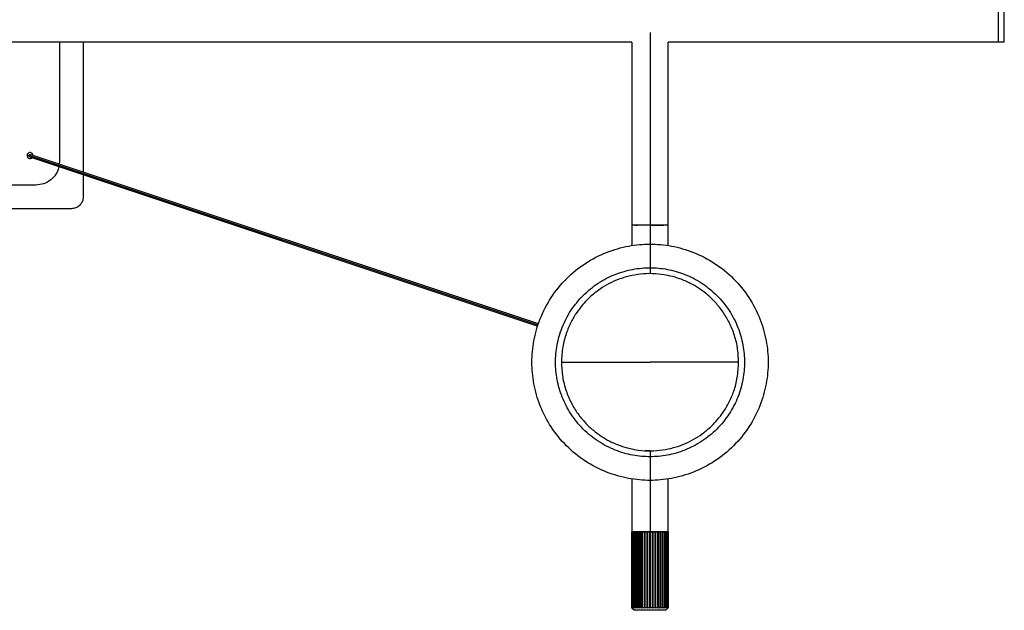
# Paper-space layout '_Posterior' of a CAD drawing. Header units: millimetres. Extents: x 81 to 1281, y -234 to 266.
# Tile 3 of 4: x 864 to 1281, y -234 to 16. Entities that reach past the tile are written whole.
import ezdxf

# ---------------------------------------------------------------- set-up
doc = ezdxf.new("R2010")
doc.units = ezdxf.units.MM

psp = doc.layouts.new('_Posterior')

# ---------------------------------------------------------------- linework, layer by layer
at = {"color": 7, "linetype": 'Continuous', "lineweight": 25}
for p, q in [((1131, 10.51), (1131, -91.5)), ((1123.25, 6.5), (688.75, 6.5)), ((881, 6.5), (881, -44)), ((891, 6.5), (891, -48.48)), ((1123.25, 6.5), (1123.25, -79.69)), ((1138.75, -79.69), (1138.75, 6.5)), ((1281, 6.5), (1138.75, 6.5)), ((1083.62, -113.36), (868, -41.49)), ((868.51, -41), (868.61, -41.02)), ((1083.82, -112.75), (868.61, -41.01)), ((868.39, -41.99), (1083.51, -113.7)), ((881, -44), (880.85, -45.09)), ((891, -49.52), (891, -59)), ((871, -54), (688.75, -54)), ((886, -64), (688.75, -64)), ((1131, -166.5), (1129.13, -166.36)), ((1131, -166.48), (1131, -233.11)), ((1123.25, -178.31), (1123.25, -232.89)), ((1138.75, -232.89), (1138.75, -178.31)), ((1123.29, -200.79), (1123.25, -200.79)), ((1123.26, -200.79), (1123.26, -232.89)), ((1123.29, -232.89), (1123.29, -200.79)), ((1123.54, -200.79), (1123.39, -200.79)), ((1123.4, -200.79), (1123.4, -232.89)), ((1123.5, -232.89), (1123.5, -200.79)), ((1123.71, -200.79), (1123.71, -232.89)), ((1123.87, -232.89), (1123.87, -200.79)), ((1124.18, -200.79), (1124.18, -232.89)), ((1124.4, -232.89), (1124.4, -200.79)), ((1124.81, -200.79), (1124.81, -232.89)), ((1125.08, -232.89), (1125.08, -200.79)), ((1125.57, -200.79), (1125.57, -232.89)), ((1125.88, -200.79), (1125.88, -233.11)), ((1125.89, -232.89), (1125.89, -200.79)), ((1126.46, -200.79), (1126.46, -232.89)), ((1126.76, -200.79), (1126.76, -233.11)), ((1126.82, -232.89), (1126.82, -200.79)), ((1127.44, -200.79), (1127.44, -232.89)), ((1127.73, -200.79), (1127.73, -233.11)), ((1127.84, -232.89), (1127.84, -200.79)), ((1128.51, -200.79), (1128.51, -232.89)), ((1128.78, -200.79), (1128.78, -233.11)), ((1128.93, -232.89), (1128.93, -200.79)), ((1129.63, -200.79), (1129.63, -232.89)), ((1129.88, -200.79), (1129.88, -233.11)), ((1130.06, -232.89), (1130.06, -200.79)), ((1130.78, -200.79), (1130.78, -232.89)), ((1130.95, -200.79), (1131, -200.79)), ((1131.22, -232.89), (1131.22, -200.79)), ((1131.94, -200.79), (1131.94, -232.89)), ((1132.12, -200.79), (1132.12, -233.11)), ((1132.37, -232.89), (1132.37, -200.79)), ((1133.07, -200.79), (1133.07, -232.89)), ((1133.22, -200.79), (1133.22, -233.11)), ((1133.49, -232.89), (1133.49, -200.79)), ((1134.16, -200.79), (1134.16, -232.89)), ((1134.27, -200.79), (1134.27, -233.11)), ((1134.56, -232.89), (1134.56, -200.79)), ((1135.18, -200.79), (1135.18, -232.89)), ((1135.24, -200.79), (1135.24, -233.11)), ((1135.54, -232.89), (1135.54, -200.79)), ((1136.11, -200.79), (1136.11, -232.89)), ((1136.12, -200.79), (1136.12, -233.11)), ((1136.43, -232.89), (1136.43, -200.79)), ((1136.92, -200.79), (1136.92, -232.89)), ((1137.19, -232.89), (1137.19, -200.79)), ((1137.6, -200.79), (1137.6, -232.89)), ((1137.82, -232.89), (1137.82, -200.79)), ((1138.13, -200.79), (1138.13, -232.89)), ((1138.29, -232.89), (1138.29, -200.79)), ((1138.61, -200.79), (1138.46, -200.79)), ((1138.5, -200.79), (1138.5, -232.89)), ((1138.6, -232.89), (1138.6, -200.79)), ((1138.75, -200.79), (1138.68, -200.79)), ((1138.71, -200.79), (1138.71, -232.89)), ((1138.74, -232.89), (1138.74, -200.79)), ((1123.25, -232.89), (1124.36, -234)), ((1138.75, -232.89), (1137.64, -234))]:
    psp.add_line(p, q, dxfattribs=at)
at = {"color": 7, "linetype": 'Continuous', "lineweight": 25, "flags": 128}
psp.add_lwpolyline([(1093.5, -129), (1093.5, -129)], dxfattribs=at)
at = {"color": 7, "linetype": 'Continuous', "lineweight": 25}
for points, knots in [([(1278.5, 6.5), (1278.5, 6.5), (1278.5, 6.55), (1278.5, 6.77), (1278.5, 6.94), (1278.5, 7.4), (1278.5, 7.69), (1278.5, 8.4), (1278.5, 8.82), (1278.5, 9.75), (1278.5, 10.26), (1278.5, 11.34), (1278.5, 11.92), (1278.5, 13.09), (1278.5, 13.68), (1278.5, 14.86), (1278.5, 15.44), (1278.5, 16.56), (1278.5, 17.14), (1278.5, 18.32), (1278.5, 18.91), (1278.5, 20.08), (1278.5, 20.66), (1278.5, 21.74), (1278.5, 22.25), (1278.5, 23.18), (1278.5, 23.6), (1278.5, 24.31), (1278.5, 24.6), (1278.5, 25.06), (1278.5, 25.23), (1278.5, 25.45), (1278.5, 25.5), (1278.5, 25.5)], [0, 0, 0, 0, 0.0625, 0.0625, 0.125, 0.125, 0.1875, 0.1875, 0.25, 0.25, 0.3125, 0.3125, 0.375, 0.375, 0.4375, 0.4375, 0.5, 0.5, 0.5625, 0.5625, 0.625, 0.625, 0.6875, 0.6875, 0.75, 0.75, 0.8125, 0.8125, 0.875, 0.875, 0.9375, 0.9375, 1, 1, 1, 1]), ([(1278.5, 6.5), (1278.5, 6.5), (1278.5, 6.55), (1278.5, 6.77), (1278.5, 6.94), (1278.5, 7.4), (1278.5, 7.69), (1278.5, 8.4), (1278.5, 8.82), (1278.5, 9.75), (1278.5, 10.26), (1278.5, 11.34), (1278.5, 11.92), (1278.5, 13.09), (1278.5, 13.68), (1278.5, 14.86), (1278.5, 15.44), (1278.5, 16.56), (1278.5, 17.14), (1278.5, 18.32), (1278.5, 18.91), (1278.5, 20.08), (1278.5, 20.66), (1278.5, 21.74), (1278.5, 22.25), (1278.5, 23.18), (1278.5, 23.6), (1278.5, 24.31), (1278.5, 24.6), (1278.5, 25.06), (1278.5, 25.23), (1278.5, 25.45), (1278.5, 25.5), (1278.5, 25.5)], [0, 0, 0, 0, 0.0625, 0.0625, 0.125, 0.125, 0.1875, 0.1875, 0.25, 0.25, 0.3125, 0.3125, 0.375, 0.375, 0.4375, 0.4375, 0.5, 0.5, 0.5625, 0.5625, 0.625, 0.625, 0.6875, 0.6875, 0.75, 0.75, 0.8125, 0.8125, 0.875, 0.875, 0.9375, 0.9375, 1, 1, 1, 1]), ([(1281, 6.5), (1281, 6.5), (1281, 6.55), (1281, 6.77), (1281, 6.94), (1281, 7.4), (1281, 7.69), (1281, 8.4), (1281, 8.82), (1281, 9.75), (1281, 10.26), (1281, 11.34), (1281, 11.92), (1281, 13.09), (1281, 13.68), (1281, 14.86), (1281, 15.44), (1281, 16.56), (1281, 17.14), (1281, 18.32), (1281, 18.91), (1281, 20.08), (1281, 20.66), (1281, 21.74), (1281, 22.25), (1281, 23.18), (1281, 23.6), (1281, 24.31), (1281, 24.6), (1281, 25.06), (1281, 25.23), (1281, 25.45), (1281, 25.5), (1281, 25.5)], [0, 0, 0, 0, 0.0625, 0.0625, 0.125, 0.125, 0.1875, 0.1875, 0.25, 0.25, 0.3125, 0.3125, 0.375, 0.375, 0.4375, 0.4375, 0.5, 0.5, 0.5625, 0.5625, 0.625, 0.625, 0.6875, 0.6875, 0.75, 0.75, 0.8125, 0.8125, 0.875, 0.875, 0.9375, 0.9375, 1, 1, 1, 1]), ([(868.5, -40.25), (868.35, -40.25), (868.19, -40.28), (867.89, -40.4), (867.74, -40.49), (867.49, -40.74), (867.4, -40.89), (867.28, -41.19), (867.25, -41.35), (867.25, -41.65), (867.28, -41.81), (867.4, -42.11), (867.49, -42.26), (867.74, -42.51), (867.89, -42.6), (868.19, -42.72), (868.35, -42.75), (868.5, -42.75)], [0, 0, 0, 0, 0.125, 0.125, 0.25, 0.25, 0.375, 0.375, 0.5, 0.5, 0.625, 0.625, 0.75, 0.75, 0.875, 0.875, 1, 1, 1, 1]), ([(868, -41.49), (868, -41.36), (868.06, -41.23), (868.25, -41.05), (868.38, -41), (868.51, -41)], [0, 0, 0, 0, 0.5, 0.5, 1, 1, 1, 1]), ([(868.39, -41.98), (868.35, -41.97), (868.24, -41.95), (868.11, -41.83), (868.01, -41.66), (868, -41.55), (868, -41.49)], [0, 0, 0, 0, 0.169382, 0.49188, 0.745977, 1, 1, 1, 1]), ([(869.73, -41.38), (869.71, -41.27), (869.68, -40.98), (869.4, -40.59), (868.98, -40.3), (868.66, -40.27), (868.5, -40.25)], [0, 0, 0, 0, 0.191333, 0.467906, 0.744479, 1, 1, 1, 1]), ([(868.5, -42.75), (868.65, -42.73), (868.98, -42.69), (869.31, -42.51), (869.41, -42.35), (869.42, -42.33)], [0, 0, 0, 0, 0.451011, 0.939181, 1, 1, 1, 1]), ([(880.7, -46.09), (880.68, -46.32), (880.54, -47.52), (879.45, -49.56), (877.36, -51.96), (874.4, -53.67), (872.11, -53.89), (871, -54)], [0, 0, 0, 0, 0.050818, 0.268069, 0.493554, 0.755712, 1, 1, 1, 1]), ([(891, -59), (891, -59.59), (890.89, -60.22), (890.53, -61.15), (890.37, -61.45), (890, -62.02), (889.78, -62.29), (889.29, -62.78), (889.02, -63), (888.45, -63.37), (888.15, -63.53), (887.22, -63.89), (886.59, -64), (886, -64)], [0, 0, 0, 0, 0.25, 0.25, 0.375, 0.375, 0.5, 0.5, 0.625, 0.625, 0.75, 0.75, 1, 1, 1, 1]), ([(1131, -71), (1130.54, -71), (1130.07, -71), (1129.11, -71), (1128.62, -71), (1127.67, -71), (1127.2, -71), (1126.32, -71), (1125.9, -71), (1125.14, -71), (1124.8, -71), (1124.22, -71), (1123.98, -71), (1123.61, -71), (1123.47, -71), (1123.29, -71), (1123.25, -71), (1123.25, -71)], [0, 0, 0, 0, 0.125, 0.125, 0.25, 0.25, 0.375, 0.375, 0.5, 0.5, 0.625, 0.625, 0.75, 0.75, 0.875, 0.875, 1, 1, 1, 1]), ([(1131, -71), (1130.54, -71), (1130.07, -71), (1129.11, -71), (1128.62, -71), (1127.67, -71), (1127.2, -71), (1126.32, -71), (1125.9, -71), (1125.14, -71), (1124.8, -71), (1124.22, -71), (1123.98, -71), (1123.61, -71), (1123.47, -71), (1123.29, -71), (1123.25, -71), (1123.25, -71)], [0, 0, 0, 0, 0.125, 0.125, 0.25, 0.25, 0.375, 0.375, 0.5, 0.5, 0.625, 0.625, 0.75, 0.75, 0.875, 0.875, 1, 1, 1, 1]), ([(1124.75, -71), (1124.82, -71), (1124.91, -71), (1125.53, -71), (1125.67, -71)], [0, 0, 0, 0, 0.779319, 1, 1, 1, 1]), ([(1138.75, -71), (1138.75, -71), (1138.71, -71), (1138.53, -71), (1138.39, -71), (1138.02, -71), (1137.78, -71), (1137.2, -71), (1136.86, -71), (1136.1, -71), (1135.68, -71), (1134.8, -71), (1134.33, -71), (1133.38, -71), (1132.89, -71), (1131.93, -71), (1131.46, -71), (1131, -71)], [0, 0, 0, 0, 0.125, 0.125, 0.25, 0.25, 0.375, 0.375, 0.5, 0.5, 0.625, 0.625, 0.75, 0.75, 0.875, 0.875, 1, 1, 1, 1]), ([(1131, -71), (1131.08, -71), (1131.94, -71), (1133.65, -71), (1135.76, -71), (1136.52, -71), (1136.9, -71)], [0, 0, 0, 0, 0.0326588, 0.3383166, 0.6691583, 1, 1, 1, 1]), ([(1138.75, -71), (1138.75, -71), (1138.71, -71), (1138.53, -71), (1138.39, -71), (1138.02, -71), (1137.78, -71), (1137.2, -71), (1136.86, -71), (1136.1, -71), (1135.68, -71), (1134.8, -71), (1134.33, -71), (1133.38, -71), (1132.89, -71), (1131.93, -71), (1131.46, -71), (1131, -71)], [0, 0, 0, 0, 0.125, 0.125, 0.25, 0.25, 0.375, 0.375, 0.5, 0.5, 0.625, 0.625, 0.75, 0.75, 0.875, 0.875, 1, 1, 1, 1]), ([(1131, -179), (1128.05, -179), (1125, -178.74), (1118.81, -177.59), (1115.67, -176.71), (1109.52, -174.27), (1106.5, -172.72), (1100.78, -168.98), (1098.09, -166.8), (1093.2, -161.91), (1091.02, -159.22), (1087.28, -153.5), (1085.73, -150.48), (1083.29, -144.33), (1082.41, -141.19), (1081.26, -135), (1081, -131.95), (1081, -126.05), (1081.26, -123), (1082.41, -116.81), (1083.29, -113.67), (1085.73, -107.52), (1087.28, -104.5), (1091.02, -98.78), (1093.2, -96.09), (1098.09, -91.2), (1100.78, -89.02), (1106.5, -85.28), (1109.52, -83.73), (1115.67, -81.29), (1118.81, -80.41), (1125, -79.26), (1128.05, -79), (1131, -79)], [0, 0, 0, 0, 0.0625, 0.0625, 0.125, 0.125, 0.1875, 0.1875, 0.25, 0.25, 0.3125, 0.3125, 0.375, 0.375, 0.4375, 0.4375, 0.5, 0.5, 0.5625, 0.5625, 0.625, 0.625, 0.6875, 0.6875, 0.75, 0.75, 0.8125, 0.8125, 0.875, 0.875, 0.9375, 0.9375, 1, 1, 1, 1]), ([(1131, -79), (1133.95, -79), (1137, -79.26), (1143.19, -80.41), (1146.33, -81.29), (1152.48, -83.73), (1155.5, -85.28), (1161.22, -89.02), (1163.91, -91.2), (1168.8, -96.09), (1170.98, -98.78), (1174.72, -104.5), (1176.27, -107.52), (1178.71, -113.67), (1179.59, -116.81), (1180.74, -123), (1181, -126.05), (1181, -131.95), (1180.74, -135), (1179.59, -141.19), (1178.71, -144.33), (1176.27, -150.48), (1174.72, -153.5), (1170.98, -159.22), (1168.8, -161.91), (1163.91, -166.8), (1161.22, -168.98), (1155.5, -172.72), (1152.48, -174.27), (1146.33, -176.71), (1143.19, -177.59), (1137, -178.74), (1133.95, -179), (1131, -179)], [0, 0, 0, 0, 0.0625, 0.0625, 0.125, 0.125, 0.1875, 0.1875, 0.25, 0.25, 0.3125, 0.3125, 0.375, 0.375, 0.4375, 0.4375, 0.5, 0.5, 0.5625, 0.5625, 0.625, 0.625, 0.6875, 0.6875, 0.75, 0.75, 0.8125, 0.8125, 0.875, 0.875, 0.9375, 0.9375, 1, 1, 1, 1]), ([(1131, -169), (1128.64, -169), (1126.2, -168.79), (1121.25, -167.87), (1118.74, -167.17), (1113.81, -165.22), (1111.4, -163.97), (1106.82, -160.98), (1104.67, -159.24), (1100.76, -155.33), (1099.02, -153.18), (1096.03, -148.6), (1094.78, -146.19), (1092.83, -141.26), (1092.13, -138.75), (1091.21, -133.8), (1091, -131.36), (1091, -126.64), (1091.21, -124.2), (1092.13, -119.25), (1092.83, -116.74), (1094.78, -111.81), (1096.03, -109.4), (1099.02, -104.82), (1100.76, -102.67), (1104.67, -98.76), (1106.82, -97.02), (1111.4, -94.03), (1113.81, -92.78), (1118.74, -90.83), (1121.25, -90.13), (1126.2, -89.21), (1128.64, -89), (1131, -89)], [0, 0, 0, 0, 0.0625, 0.0625, 0.125, 0.125, 0.1875, 0.1875, 0.25, 0.25, 0.3125, 0.3125, 0.375, 0.375, 0.4375, 0.4375, 0.5, 0.5, 0.5625, 0.5625, 0.625, 0.625, 0.6875, 0.6875, 0.75, 0.75, 0.8125, 0.8125, 0.875, 0.875, 0.9375, 0.9375, 1, 1, 1, 1]), ([(1168.5, -129), (1168.4, -126.9), (1168.2, -122.81), (1166.68, -117.01), (1164.48, -111.8), (1161.7, -107.26), (1158.53, -103.39), (1155.14, -100.18), (1151.65, -97.61), (1147.85, -95.4), (1143.83, -93.67), (1139.73, -92.46), (1135.46, -91.68), (1130.77, -91.38), (1125.7, -91.77), (1120.97, -92.77), (1116.81, -94.19), (1112.7, -96.16), (1109.46, -98.24), (1106.89, -100.24), (1104.72, -102.18), (1102.33, -104.73), (1099.83, -107.99), (1097.43, -112.04), (1095.35, -116.94), (1093.82, -122.68), (1093.61, -126.83), (1093.5, -129)], [0, 0, 0, 0, 0.0530178, 0.1032876, 0.1508137, 0.1956014, 0.2376574, 0.27699, 0.3136093, 0.3475285, 0.3885699, 0.4248986, 0.456897, 0.5014406, 0.543629, 0.5846688, 0.6254544, 0.6646899, 0.7028611, 0.7226185, 0.7469696, 0.7764161, 0.810956, 0.850587, 0.8953067, 0.9451121, 1, 1, 1, 1]), ([(1131, -89), (1133.36, -89), (1135.8, -89.21), (1140.75, -90.13), (1143.26, -90.83), (1148.19, -92.78), (1150.6, -94.03), (1155.18, -97.02), (1157.33, -98.76), (1161.24, -102.67), (1162.98, -104.82), (1165.97, -109.4), (1167.22, -111.81), (1169.17, -116.74), (1169.87, -119.25), (1170.79, -124.2), (1171, -126.64), (1171, -131.36), (1170.79, -133.8), (1169.87, -138.75), (1169.17, -141.26), (1167.22, -146.19), (1165.97, -148.6), (1162.98, -153.18), (1161.24, -155.33), (1157.33, -159.24), (1155.18, -160.98), (1150.6, -163.97), (1148.19, -165.22), (1143.26, -167.17), (1140.75, -167.87), (1135.8, -168.79), (1133.36, -169), (1131, -169)], [0, 0, 0, 0, 0.0625, 0.0625, 0.125, 0.125, 0.1875, 0.1875, 0.25, 0.25, 0.3125, 0.3125, 0.375, 0.375, 0.4375, 0.4375, 0.5, 0.5, 0.5625, 0.5625, 0.625, 0.625, 0.6875, 0.6875, 0.75, 0.75, 0.8125, 0.8125, 0.875, 0.875, 0.9375, 0.9375, 1, 1, 1, 1]), ([(1093.5, -129), (1093.5, -129), (1093.5, -129), (1093.5, -129), (1093.5, -129), (1093.51, -129), (1093.48, -129), (1093.5, -129), (1093.5, -129)], [0, 0, 0, 0, 0.558386, 0.804076, 0.868424, 0.932771, 0.997119, 1, 1, 1, 1]), ([(1093.5, -129), (1093.6, -131.1), (1093.8, -135.18), (1095.32, -140.99), (1097.52, -146.19), (1100.3, -150.74), (1103.46, -154.61), (1106.86, -157.81), (1110.34, -160.39), (1114.14, -162.59), (1118.15, -164.33), (1122.25, -165.54), (1126.58, -166.33), (1131.24, -166.62), (1136.24, -166.24), (1140.92, -165.26), (1145.28, -163.77), (1149.35, -161.8), (1152.55, -159.76), (1155.11, -157.76), (1157.28, -155.82), (1159.67, -153.27), (1162.17, -150.01), (1164.57, -145.96), (1166.65, -141.06), (1168.18, -135.32), (1168.39, -131.17), (1168.5, -129)], [0, 0, 0, 0, 0.053933, 0.105012, 0.153238, 0.198615, 0.241143, 0.280828, 0.317673, 0.351685, 0.392628, 0.428579, 0.459982, 0.504407, 0.546729, 0.586945, 0.625361, 0.663517, 0.701626, 0.721465, 0.745917, 0.775486, 0.81017, 0.849966, 0.894871, 0.944884, 1, 1, 1, 1]), ([(1093.5, -129), (1093.5, -129), (1093.5, -129), (1093.5, -129), (1093.5, -129), (1093.5, -129), (1093.5, -129), (1093.5, -129), (1093.5, -129), (1093.5, -129), (1093.5, -129), (1093.5, -129), (1093.5, -129), (1093.5, -129), (1093.51, -129), (1093.52, -129), (1093.56, -129), (1093.6, -129), (1093.73, -129), (1093.81, -129), (1093.99, -129), (1094.09, -129), (1094.3, -129), (1094.4, -129), (1094.5, -129), (1094.5, -129), (1094.5, -129), (1094.5, -129), (1094.5, -129), (1094.51, -129), (1094.53, -129), (1094.61, -129), (1094.82, -129), (1095.26, -129), (1096.15, -129), (1097.93, -129), (1101.5, -129), (1112.69, -129), (1122.86, -129), (1131, -129)], [0, 0, 0, 0, 0.015625, 0.019531, 0.021484, 0.022461, 0.022949, 0.023071, 0.023071, 0.023193, 0.023193, 0.023437, 0.03125, 0.0625, 0.0625, 0.125, 0.125, 0.25, 0.25, 0.375, 0.375, 0.5, 0.5, 0.625, 0.625, 0.625977, 0.626221, 0.626221, 0.626343, 0.626343, 0.626465, 0.626953, 0.628906, 0.632812, 0.640625, 0.65625, 0.6875, 0.75, 1, 1, 1, 1]), ([(1168.5, -129), (1168.5, -129), (1168.5, -129), (1168.5, -129), (1168.5, -129), (1168.5, -129), (1168.5, -129), (1168.5, -129), (1168.5, -129), (1168.5, -129), (1168.5, -129), (1168.5, -129), (1168.5, -129), (1168.5, -129), (1168.49, -129), (1168.48, -129), (1168.44, -129), (1168.38, -129), (1168.22, -129), (1168.12, -129), (1167.9, -129), (1167.77, -129), (1167.62, -129), (1167.59, -129), (1167.55, -129), (1167.53, -129), (1167.51, -129), (1167.51, -129), (1167.5, -129), (1167.5, -129), (1167.5, -129), (1167.5, -129), (1167.5, -129), (1167.5, -129), (1167.5, -129), (1167.2, -129), (1164.53, -129), (1152.37, -129), (1140.5, -129), (1131, -129)], [0, 0, 0, 0, 0.125, 0.15625, 0.160156, 0.162109, 0.162598, 0.162598, 0.162842, 0.162842, 0.163086, 0.164062, 0.171875, 0.1875, 0.1875, 0.25, 0.25, 0.375, 0.375, 0.5, 0.5, 0.625, 0.625, 0.65625, 0.65625, 0.671875, 0.675781, 0.677734, 0.678711, 0.679199, 0.679443, 0.679565, 0.679626, 0.679626, 0.679687, 0.679687, 0.6875, 0.75, 1, 1, 1, 1]), ([(1168.5, -129), (1168.5, -129), (1168.5, -129), (1168.5, -129), (1168.5, -129), (1168.49, -129), (1168.52, -129), (1168.5, -129), (1168.49, -129)], [0, 0, 0, 0, 0.556563, 0.801451, 0.865589, 0.929726, 0.993863, 1, 1, 1, 1]), ([(1131, -200.79), (1130.02, -200.79), (1127.99, -200.79), (1125.42, -200.79), (1123.89, -200.79), (1123.69, -200.79), (1123.65, -200.79)], [0, 0, 0, 0, 0.2907961, 0.6055516, 0.920307, 1, 1, 1, 1]), ([(1138.38, -200.79), (1138.34, -200.79), (1138.13, -200.79), (1136.58, -200.79), (1134.01, -200.79), (1131.98, -200.79), (1131, -200.79)], [0, 0, 0, 0, 0.093409, 0.403473, 0.713538, 1, 1, 1, 1]), ([(1137.64, -234), (1137.64, -234), (1137.61, -234), (1137.46, -234), (1137.34, -234), (1137.01, -234), (1136.81, -234), (1136.31, -234), (1136.02, -234), (1135.37, -234), (1135.01, -234), (1134.26, -234), (1133.85, -234), (1133.04, -234), (1132.62, -234), (1131.8, -234), (1131.39, -234), (1130.61, -234), (1130.2, -234), (1129.38, -234), (1128.96, -234), (1128.15, -234), (1127.74, -234), (1126.99, -234), (1126.63, -234), (1125.98, -234), (1125.69, -234), (1125.19, -234), (1124.99, -234), (1124.66, -234), (1124.54, -234), (1124.39, -234), (1124.36, -234), (1124.36, -234)], [0, 0, 0, 0, 0.0625, 0.0625, 0.125, 0.125, 0.1875, 0.1875, 0.25, 0.25, 0.3125, 0.3125, 0.375, 0.375, 0.4375, 0.4375, 0.5, 0.5, 0.5625, 0.5625, 0.625, 0.625, 0.6875, 0.6875, 0.75, 0.75, 0.8125, 0.8125, 0.875, 0.875, 0.9375, 0.9375, 1, 1, 1, 1])]:
    psp.add_open_spline(points, degree=3, knots=knots, dxfattribs=at)
for points in [[(1123.29, -200.79), (1123.32, -200.79), (1123.35, -200.79), (1123.4, -200.79)], [(1123.5, -200.79), (1123.56, -200.79), (1123.63, -200.79), (1123.71, -200.79)], [(1123.87, -200.79), (1123.96, -200.79), (1124.07, -200.79), (1124.18, -200.79)], [(1124.4, -200.79), (1124.53, -200.79), (1124.66, -200.79), (1124.81, -200.79)], [(1125.08, -200.79), (1125.23, -200.79), (1125.4, -200.79), (1125.57, -200.79)], [(1125.89, -200.79), (1126.07, -200.79), (1126.26, -200.79), (1126.46, -200.79)], [(1126.82, -200.79), (1127.02, -200.79), (1127.23, -200.79), (1127.44, -200.79)], [(1127.84, -200.79), (1128.06, -200.79), (1128.28, -200.79), (1128.51, -200.79)], [(1128.93, -200.79), (1129.16, -200.79), (1129.39, -200.79), (1129.63, -200.79)], [(1130.06, -200.79), (1130.3, -200.79), (1130.54, -200.79), (1130.78, -200.79)], [(1131.22, -200.79), (1131.46, -200.79), (1131.7, -200.79), (1131.94, -200.79)], [(1132.37, -200.79), (1132.61, -200.79), (1132.84, -200.79), (1133.07, -200.79)], [(1133.49, -200.79), (1133.72, -200.79), (1133.94, -200.79), (1134.16, -200.79)], [(1134.56, -200.79), (1134.77, -200.79), (1134.98, -200.79), (1135.18, -200.79)], [(1135.54, -200.79), (1135.74, -200.79), (1135.93, -200.79), (1136.11, -200.79)], [(1136.43, -200.79), (1136.6, -200.79), (1136.77, -200.79), (1136.92, -200.79)], [(1137.19, -200.79), (1137.34, -200.79), (1137.47, -200.79), (1137.6, -200.79)], [(1137.82, -200.79), (1137.93, -200.79), (1138.04, -200.79), (1138.13, -200.79)], [(1138.29, -200.79), (1138.37, -200.79), (1138.44, -200.79), (1138.5, -200.79)], [(1138.6, -200.79), (1138.65, -200.79), (1138.68, -200.79), (1138.71, -200.79)], [(1123.26, -232.89), (1123.25, -232.89), (1123.25, -232.89), (1123.25, -232.89)], [(1123.49, -233.11), (1123.41, -233.04), (1123.34, -232.97), (1123.26, -232.89)], [(1123.29, -232.89), (1123.36, -232.97), (1123.43, -233.04), (1123.49, -233.11)], [(1123.4, -232.89), (1123.35, -232.89), (1123.32, -232.89), (1123.29, -232.89)], [(1123.66, -233.11), (1123.57, -233.04), (1123.49, -232.97), (1123.4, -232.89)], [(1123.5, -232.89), (1123.55, -232.97), (1123.61, -233.04), (1123.66, -233.11)], [(1123.71, -232.89), (1123.63, -232.89), (1123.56, -232.89), (1123.5, -232.89)], [(1123.99, -233.11), (1123.9, -233.04), (1123.8, -232.97), (1123.71, -232.89)], [(1123.87, -232.89), (1123.91, -232.97), (1123.95, -233.04), (1123.99, -233.11)], [(1124.18, -232.89), (1124.07, -232.89), (1123.96, -232.89), (1123.87, -232.89)], [(1124.48, -233.11), (1124.38, -233.04), (1124.28, -232.97), (1124.18, -232.89)], [(1124.4, -232.89), (1124.43, -232.97), (1124.45, -233.04), (1124.48, -233.11)], [(1124.81, -232.89), (1124.66, -232.89), (1124.53, -232.89), (1124.4, -232.89)], [(1125.11, -233.11), (1125.01, -233.04), (1124.91, -232.97), (1124.81, -232.89)], [(1125.08, -232.89), (1125.09, -232.97), (1125.1, -233.04), (1125.11, -233.11)], [(1125.57, -232.89), (1125.4, -232.89), (1125.23, -232.89), (1125.08, -232.89)], [(1125.88, -233.11), (1125.78, -233.04), (1125.67, -232.97), (1125.57, -232.89)], [(1125.89, -232.89), (1125.89, -232.97), (1125.88, -233.04), (1125.88, -233.11)], [(1126.46, -232.89), (1126.26, -232.89), (1126.07, -232.89), (1125.89, -232.89)], [(1126.76, -233.11), (1126.66, -233.04), (1126.56, -232.97), (1126.46, -232.89)], [(1126.82, -232.89), (1126.8, -232.97), (1126.78, -233.04), (1126.76, -233.11)], [(1127.44, -232.89), (1127.23, -232.89), (1127.02, -232.89), (1126.82, -232.89)], [(1127.73, -233.11), (1127.64, -233.04), (1127.54, -232.97), (1127.44, -232.89)], [(1127.84, -232.89), (1127.8, -232.97), (1127.77, -233.04), (1127.73, -233.11)], [(1128.51, -232.89), (1128.28, -232.89), (1128.06, -232.89), (1127.84, -232.89)], [(1128.78, -233.11), (1128.69, -233.04), (1128.6, -232.97), (1128.51, -232.89)], [(1128.93, -232.89), (1128.88, -232.97), (1128.83, -233.04), (1128.78, -233.11)], [(1129.63, -232.89), (1129.39, -232.89), (1129.16, -232.89), (1128.93, -232.89)], [(1129.88, -233.11), (1129.79, -233.04), (1129.71, -232.97), (1129.63, -232.89)], [(1130.06, -232.89), (1130, -232.97), (1129.94, -233.04), (1129.88, -233.11)], [(1130.78, -232.89), (1130.54, -232.89), (1130.3, -232.89), (1130.06, -232.89)], [(1131, -233.11), (1130.93, -233.04), (1130.85, -232.97), (1130.78, -232.89)], [(1131.22, -232.89), (1131.15, -232.97), (1131.07, -233.04), (1131, -233.11)], [(1131.94, -232.89), (1131.7, -232.89), (1131.46, -232.89), (1131.22, -232.89)], [(1132.12, -233.11), (1132.06, -233.04), (1132, -232.97), (1131.94, -232.89)], [(1132.37, -232.89), (1132.29, -232.97), (1132.21, -233.04), (1132.12, -233.11)], [(1133.07, -232.89), (1132.84, -232.89), (1132.61, -232.89), (1132.37, -232.89)], [(1133.22, -233.11), (1133.17, -233.04), (1133.12, -232.97), (1133.07, -232.89)], [(1133.49, -232.89), (1133.4, -232.97), (1133.31, -233.04), (1133.22, -233.11)], [(1134.16, -232.89), (1133.94, -232.89), (1133.72, -232.89), (1133.49, -232.89)], [(1134.27, -233.11), (1134.23, -233.04), (1134.2, -232.97), (1134.16, -232.89)], [(1134.56, -232.89), (1134.46, -232.97), (1134.36, -233.04), (1134.27, -233.11)], [(1135.18, -232.89), (1134.98, -232.89), (1134.77, -232.89), (1134.56, -232.89)], [(1135.24, -233.11), (1135.22, -233.04), (1135.2, -232.97), (1135.18, -232.89)], [(1135.54, -232.89), (1135.44, -232.97), (1135.34, -233.04), (1135.24, -233.11)], [(1136.11, -232.89), (1135.93, -232.89), (1135.74, -232.89), (1135.54, -232.89)], [(1136.12, -233.11), (1136.12, -233.04), (1136.11, -232.97), (1136.11, -232.89)], [(1136.43, -232.89), (1136.33, -232.97), (1136.22, -233.04), (1136.12, -233.11)], [(1136.92, -232.89), (1136.77, -232.89), (1136.6, -232.89), (1136.43, -232.89)], [(1136.89, -233.11), (1136.9, -233.04), (1136.91, -232.97), (1136.92, -232.89)], [(1137.19, -232.89), (1137.09, -232.97), (1136.99, -233.04), (1136.89, -233.11)], [(1137.6, -232.89), (1137.47, -232.89), (1137.34, -232.89), (1137.19, -232.89)], [(1137.52, -233.11), (1137.55, -233.04), (1137.57, -232.97), (1137.6, -232.89)], [(1137.82, -232.89), (1137.72, -232.97), (1137.62, -233.04), (1137.52, -233.11)], [(1138.13, -232.89), (1138.04, -232.89), (1137.93, -232.89), (1137.82, -232.89)], [(1138.01, -233.11), (1138.05, -233.04), (1138.09, -232.97), (1138.13, -232.89)], [(1138.29, -232.89), (1138.2, -232.97), (1138.1, -233.04), (1138.01, -233.11)], [(1138.5, -232.89), (1138.44, -232.89), (1138.37, -232.89), (1138.29, -232.89)], [(1138.34, -233.11), (1138.39, -233.04), (1138.45, -232.97), (1138.5, -232.89)], [(1138.6, -232.89), (1138.51, -232.97), (1138.43, -233.04), (1138.34, -233.11)], [(1138.51, -233.11), (1138.57, -233.04), (1138.64, -232.97), (1138.71, -232.89)], [(1138.74, -232.89), (1138.66, -232.97), (1138.59, -233.04), (1138.51, -233.11)], [(1138.71, -232.89), (1138.68, -232.89), (1138.65, -232.89), (1138.6, -232.89)], [(1138.75, -232.89), (1138.75, -232.89), (1138.75, -232.89), (1138.74, -232.89)]]:
    psp.add_open_spline(points, degree=3, dxfattribs=at)

doc.saveas('drawing.dxf')
